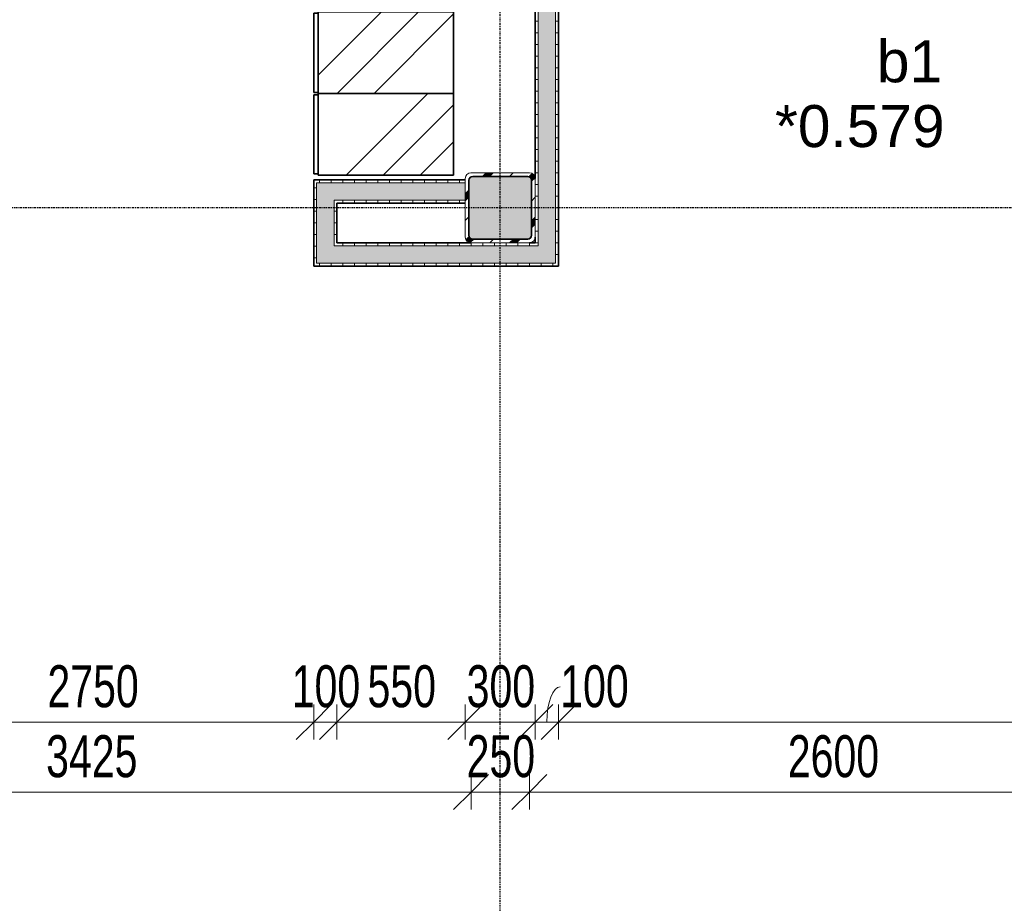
# Model space of a CAD drawing. Header units: millimetres. Extents: x -80560 to 110805, y -11020 to 52719.
# Tile 46 of 152: x 49034 to 53256, y 19618 to 23406. Entities that reach past the tile are written whole.
import ezdxf

# ---------------------------------------------------------------- set-up
doc = ezdxf.new("R2010")
doc.units = ezdxf.units.MM
doc.linetypes.add('CENTER2', pattern=[20, 8, -4, 4, -4])
for name, color, linetype, lineweight in [('A-ANNO-DIMS', 211, 'Continuous', 9), ('A-ANNO-DIMS-100', 211, 'Continuous', 9), ('A-GENM', 13, 'Continuous', 18), ('A-GLAZ-IDEN', 152, 'Continuous', 18), ('A-WALL', 113, 'Continuous', 35), ('A-WALL-PATT', 111, 'Continuous', 35), ('I-WALL', 2, 'Continuous', 18), ('S-COLS', 52, 'Continuous', 18), ('S-GRID', 1, 'Continuous', 9)]:
    doc.layers.add(name, color=color, linetype=linetype, lineweight=lineweight)
doc.styles.add('Arial', font='arial.ttf', dxfattribs={"height": 180})
doc.styles.add('Arial_6', font='arial.ttf', dxfattribs={"width": 0.7, "height": 180})
doc.dimstyles.new('n3o_1_8', dxfattribs={"dimscale": 304.8, "dimtxt": 183.646692, "dimasz": 0.492126, "dimexe": 0.246063, "dimexo": 0.0625, "dimgap": 0.032808, "dimtad": 1, "dimdec": 0, "dimdsep": 46, "dimtxsty": 'Arial_6', "dimblk1": 'OBLIQUE', "dimblk2": 'OBLIQUE', "dimsah": 1, "dimcen": 0.09, "dimdle": 0.246063, "dimazin": 0, "dimtfac": 1, "dimtdec": 4, "dimtix": 1, "dimtmove": 0, "dimatfit": 3, "dimfxl": 0.246063, "dimfxlon": 1, "dimtvp": 1, "dimtolj": 1, "dimtzin": 0, "dimarcsym": 2})
doc.dimstyles.new('n3o_1_8_1', dxfattribs={"dimscale": 304.8, "dimtxt": 183.646692, "dimasz": 0.492126, "dimexe": 0.246063, "dimexo": 0.0625, "dimgap": 0.032808, "dimtad": 1, "dimdec": 0, "dimdsep": 46, "dimtxsty": 'Arial_6', "dimblk1": 'OBLIQUE', "dimblk2": 'OBLIQUE', "dimsah": 1, "dimcen": 0.09, "dimdle": 0.246063, "dimazin": 0, "dimtfac": 1, "dimtdec": 4, "dimtix": 1, "dimtmove": 2, "dimatfit": 3, "dimfxl": 0.246063, "dimfxlon": 1, "dimtvp": 1, "dimtolj": 1, "dimtzin": 0, "dimarcsym": 2})
doc.dimstyles.new('n3o_1_8_2', dxfattribs={"dimscale": 304.8, "dimtxt": 183.646692, "dimasz": 0.492126, "dimexe": 0.246063, "dimexo": 0.0625, "dimgap": 0.032808, "dimtad": 1, "dimdec": 0, "dimdsep": 46, "dimtxsty": 'Arial_6', "dimblk1": 'OBLIQUE', "dimblk2": 'OBLIQUE', "dimsah": 1, "dimcen": 0.09, "dimdle": 0.246063, "dimazin": 0, "dimtfac": 1, "dimtdec": 4, "dimtix": 1, "dimtmove": 1, "dimatfit": 3, "dimfxl": 0.246063, "dimfxlon": 1, "dimtvp": 1, "dimtolj": 1, "dimtzin": 0, "dimarcsym": 2})
pattern_1 = [(90, (50669.82, 22620), (-50, 3e-15), [])]
pattern_2 = [(135, (22740, -25420), (-449.013, -449.013), []), (135, (22740, -25261.25), (-898.026, 6e-14), []), (135, (22740, -25578.75), (-898.026, 6e-14), [])]
pattern_3 = [(270, (50869.82, 22450), (50, 3e-15), [])]
pattern_4 = [(0, (50294.82, 22535), (0, 50), [])]
pattern_5 = [(180, (51344.82, 22950), (2e-13, -50), [])]

# ---------------------------------------------------------------- blocks, each defined once
blk = doc.blocks.new('NLRS_28_SCO_UN_staalkolom koker betongevuld_gen_CGA - kolom F-V220-DO_00 begane grond')
at = {"layer": 'S-COLS', "lineweight": 5}
h = blk.add_hatch(dxfattribs=at)
h.set_pattern_fill('FP_188', color=256, style=0, pattern_type=2)
h.set_pattern_definition([(45, (-26200, -22600), (-99.99975, 99.99975), []), (45, (-26115, -22600), (-99.99975, 99.99975), []), (45, (-26110, -22600), (-99.99975, 99.99975), []), (45, (-26105, -22600), (-99.99975, 99.99975), []), (45, (-26100, -22600), (-99.99975, 99.99975), []), (45, (-26095, -22600), (-99.99975, 99.99975), []), (45, (-26090, -22600), (-99.99975, 99.99975), []), (45, (-26085, -22600), (-99.99975, 99.99975), [])])
h.paths.add_polyline_path([(-126, -150), (126, -150), (138, -146.8), (146.8, -138), (150, -126), (150, 126), (146.8, 138), (138, 146.8), (126, 150), (-126, 150), (-138, 146.8), (-146.8, 138), (-150, 126), (-150, -126), (-146.8, -138), (-138, -146.8)], flags=0)
h.paths.add_polyline_path([(-118, -134), (-129.3, -129.3), (-134, -118), (-134, 118), (-129.3, 129.3), (-118, 134), (118, 134), (129.3, 129.3), (134, 118), (134, -118), (129.3, -129.3), (118, -134)], flags=0)
at = {"layer": 'S-COLS', "lineweight": 9}
blk.add_hatch(color=256, dxfattribs=at).paths.add_polyline_path([(118, -134), (129.3, -129.3), (134, -118), (134, 118), (129.3, 129.3), (118, 134), (-118, 134), (-129.3, 129.3), (-134, 118), (-134, -118), (-129.3, -129.3), (-118, -134)], flags=0)
at = {"layer": 'S-COLS'}
for p, q in [((126, 150), (-126, 150)), ((-118, 134), (118, 134)), ((-150, 126), (-150, -126)), ((-134, -118), (-134, 118)), ((134, 118), (134, -118)), ((150, -126), (150, 126)), ((-126, -150), (126, -150)), ((118, -134), (-118, -134))]:
    blk.add_line(p, q, dxfattribs=at)
at = {"layer": 'S-COLS', "lineweight": 35}
for p, q in [((118, 134), (-118, 134)), ((-134, 118), (-134, -118)), ((134, -118), (134, 118)), ((-118, -134), (118, -134))]:
    blk.add_line(p, q, dxfattribs=at)
at = {"layer": 'S-COLS'}
for centre, radius, start, end in [((-126, 126), 24, 90, 180), ((-118, 118), 16, 90, 180), ((118, 118), 16, 0, 90), ((126, 126), 24, 360, 90), ((-126, -126), 24, 180, 270), ((-118, -118), 16, 180, 270), ((118, -118), 16, 270, 0), ((126, -126), 24, 270, 360)]:
    blk.add_arc(centre, radius, start, end, dxfattribs=at)
at = {"layer": 'S-COLS', "lineweight": 35}
for centre, start, end in [((-118, 118), 90, 180), ((118, 118), 360, 90), ((-118, -118), 180, 270), ((118, -118), 270, 360)]:
    blk.add_arc(centre, 16, start, end, dxfattribs=at)
blk = doc.blocks.new('19112_SW_LeonardoCollege_R2020_rvt-1-DO_00 begane grond')
at = {"color": 50, "lineweight": 9}
blk.add_blockref('NLRS_28_SCO_UN_staalkolom koker betongevuld_gen_CGA - kolom F-V220-DO_00 begane grond', (26200, 22600), dxfattribs=at)
blk = doc.blocks.new('73_EHA_locker - 73_EHA_locker-V109-DO_00 begane grond')
at = {"layer": 'A-GENM'}
h = blk.add_hatch(dxfattribs=at)
h.set_pattern_fill('FP_102', color=256, style=0, pattern_type=2)
h.set_pattern_definition([(135, (23090, -25420), (-449.013, -449.013), []), (135, (23090, -25261.25), (-898.026, 6e-14), []), (135, (23090, -25578.75), (-898.026, 6e-14), [])])
h.paths.add_polyline_path([(0, 580), (-350, 580), (-350, 0), (0, 0)], flags=0)
at = {"layer": 'A-GENM', "lineweight": 35}
for p, q in [((0, 580), (-350, 580)), ((-350, 580), (-350, 0)), ((0, 0), (0, 580)), ((-350, 0), (0, 0)), ((-5, 0), (-345, 0)), ((-345, 0), (-345, -20)), ((-5, -20), (-5, 0)), ((-345, -20), (-5, -20))]:
    blk.add_line(p, q, dxfattribs=at)
blk = doc.blocks.new('73_EHA_locker - 73_EHA_locker-V110-DO_00 begane grond')
at = {"layer": 'A-GENM'}
h = blk.add_hatch(dxfattribs=at)
h.set_pattern_fill('FP_103', color=256, style=0, pattern_type=2)
h.set_pattern_definition(pattern_2)
h.paths.add_polyline_path([(0, 580), (-350, 580), (-350, 0), (0, 0), (0, 377.9)], flags=0)
h = blk.add_hatch(dxfattribs=at)
h.set_pattern_fill('FP_103', color=256, style=0, pattern_type=2)
h.set_pattern_definition(pattern_2)
h.paths.add_polyline_path([(-5, 0), (-345, 0), (-345, -20), (-5, -20)], flags=0)
at = {"layer": 'A-GENM', "lineweight": 35}
for p, q in [((0, 580), (-350, 580)), ((-350, 580), (-350, 0)), ((0, 0), (0, 580)), ((-350, 0), (0, 0)), ((-5, 0), (-345, 0)), ((-345, 0), (-345, -20)), ((-5, -20), (-5, 0)), ((-345, -20), (-5, -20))]:
    blk.add_line(p, q, dxfattribs=at)
blk = doc.blocks.new('DIMBLOCK237-DO_00 begane grond')
at = {"layer": 'A-ANNO-DIMS-100'}
for p, q in [((47544.8, 20394.8), (47619.8, 20469.8)), ((47544.8, 20469.8), (47544.8, 20319.8)), ((47544.8, 20394.8), (47544.8, 20469.8)), ((50294.8, 20394.8), (50369.8, 20469.8)), ((50294.8, 20469.8), (50294.8, 20319.8)), ((50294.8, 20394.8), (50294.8, 20469.8)), ((47544.8, 20394.8), (47469.8, 20319.8)), ((47544.8, 20394.8), (50294.8, 20394.8)), ((50294.8, 20394.8), (50219.8, 20319.8))]:
    blk.add_line(p, q, dxfattribs=at)
at = {"layer": 'A-ANNO-DIMS-100', "color": 0, "insert": (49153.3, 20638.5), "char_height": 180, "width": 461.094, "attachment_point": 1, "line_spacing_factor": 0.941778, "style": 'Arial_6'}
blk.add_mtext('2750', dxfattribs=at)
blk = doc.blocks.new('_Oblique')
at = {"color": 0, "linetype": 'ByBlock', "lineweight": -2}
blk.add_line((-0.5, -0.5), (0.5, 0.5), dxfattribs=at)
blk = doc.blocks.new('DIMBLOCK238-DO_00 begane grond')
at = {"layer": 'A-ANNO-DIMS-100'}
for p, q in [((50294.8, 20394.8), (50369.8, 20469.8)), ((50294.8, 20469.8), (50294.8, 20319.8)), ((50294.8, 20394.8), (50294.8, 20469.8)), ((50394.8, 20394.8), (50469.8, 20469.8)), ((50394.8, 20469.8), (50394.8, 20319.8)), ((50394.8, 20394.8), (50394.8, 20469.8)), ((50294.8, 20394.8), (50219.8, 20319.8)), ((50294.8, 20394.8), (50394.8, 20394.8)), ((50394.8, 20394.8), (50319.8, 20319.8))]:
    blk.add_line(p, q, dxfattribs=at)
at = {"layer": 'A-ANNO-DIMS-100', "color": 0, "insert": (50200.7, 20638.5), "char_height": 180, "width": 345.821, "attachment_point": 1, "line_spacing_factor": 0.941778, "style": 'Arial_6'}
blk.add_mtext('100', dxfattribs=at)
blk = doc.blocks.new('DIMBLOCK239-DO_00 begane grond')
at = {"layer": 'A-ANNO-DIMS-100'}
for p, q in [((50394.8, 20394.8), (50469.8, 20469.8)), ((50394.8, 20469.8), (50394.8, 20319.8)), ((50394.8, 20394.8), (50394.8, 20469.8)), ((50944.8, 20394.8), (51019.8, 20469.8)), ((50944.8, 20469.8), (50944.8, 20319.8)), ((50944.8, 20394.8), (50944.8, 20469.8)), ((50394.8, 20394.8), (50319.8, 20319.8)), ((50394.8, 20394.8), (50944.8, 20394.8)), ((50944.8, 20394.8), (50869.8, 20319.8))]:
    blk.add_line(p, q, dxfattribs=at)
at = {"layer": 'A-ANNO-DIMS-100', "color": 0, "insert": (50525.7, 20638.5), "char_height": 180, "width": 345.821, "attachment_point": 1, "line_spacing_factor": 0.941778, "style": 'Arial_6'}
blk.add_mtext('550', dxfattribs=at)
blk = doc.blocks.new('DIMBLOCK240-DO_00 begane grond')
at = {"layer": 'A-ANNO-DIMS-100'}
for p, q in [((50944.8, 20394.8), (51019.8, 20469.8)), ((50944.8, 20469.8), (50944.8, 20319.8)), ((50944.8, 20394.8), (50944.8, 20469.8)), ((51244.8, 20394.8), (51319.8, 20469.8)), ((51244.8, 20469.8), (51244.8, 20319.8)), ((51244.8, 20394.8), (51244.8, 20469.8)), ((50944.8, 20394.8), (50869.8, 20319.8)), ((50944.8, 20394.8), (51244.8, 20394.8)), ((51244.8, 20394.8), (51169.8, 20319.8))]:
    blk.add_line(p, q, dxfattribs=at)
at = {"layer": 'A-ANNO-DIMS-100', "color": 0, "insert": (50950.7, 20638.5), "char_height": 180, "width": 345.821, "attachment_point": 1, "line_spacing_factor": 0.941778, "style": 'Arial_6'}
blk.add_mtext('300', dxfattribs=at)
blk = doc.blocks.new('DIMBLOCK241-DO_00 begane grond')
at = {"layer": 'A-ANNO-DIMS-100'}
for p, q in [((51244.8, 20394.8), (51319.8, 20469.8)), ((51244.8, 20469.8), (51244.8, 20319.8)), ((51244.8, 20394.8), (51244.8, 20469.8)), ((51344.8, 20394.8), (51419.8, 20469.8)), ((51344.8, 20469.8), (51344.8, 20319.8)), ((51344.8, 20394.8), (51344.8, 20469.8)), ((51244.8, 20394.8), (51169.8, 20319.8)), ((51244.8, 20394.8), (51344.8, 20394.8)), ((51344.8, 20394.8), (51269.8, 20319.8))]:
    blk.add_line(p, q, dxfattribs=at)
blk.add_ellipse((51352.1, 20394.8), major_axis=(0, 151.3), ratio=0.378886, start_param=0, end_param=1.570796, dxfattribs=at)
at = {"layer": 'A-ANNO-DIMS-100', "color": 0, "insert": (51352.1, 20638.5), "char_height": 180, "width": 345.821, "attachment_point": 1, "line_spacing_factor": 0.941778, "style": 'Arial_6'}
blk.add_mtext('100', dxfattribs=at)
blk = doc.blocks.new('DIMBLOCK242-DO_00 begane grond')
at = {"layer": 'A-ANNO-DIMS-100'}
for p, q in [((51344.8, 20394.8), (51419.8, 20469.8)), ((51344.8, 20469.8), (51344.8, 20319.8)), ((51344.8, 20394.8), (51344.8, 20469.8)), ((56344.8, 20394.8), (56419.8, 20469.8)), ((56344.8, 20469.8), (56344.8, 20319.8)), ((56344.8, 20394.8), (56344.8, 20469.8)), ((51344.8, 20394.8), (51269.8, 20319.8)), ((51344.8, 20394.8), (56344.8, 20394.8)), ((56344.8, 20394.8), (56269.8, 20319.8))]:
    blk.add_line(p, q, dxfattribs=at)
at = {"layer": 'A-ANNO-DIMS-100', "color": 0, "insert": (53652.7, 20638.5), "char_height": 180, "width": 461.094, "attachment_point": 1, "line_spacing_factor": 0.941778, "style": 'Arial_6'}
blk.add_mtext('5000', dxfattribs=at)
blk = doc.blocks.new('DIMBLOCK258-DO_00 begane grond')
at = {"layer": 'A-ANNO-DIMS-100'}
for p, q in [((47544.8, 20094.8), (47619.8, 20169.8)), ((47544.8, 20169.8), (47544.8, 20019.8)), ((47544.8, 20094.8), (47544.8, 20169.8)), ((50969.8, 20094.8), (51044.8, 20169.8)), ((50969.8, 20019.8), (50969.8, 20169.8)), ((47544.8, 20094.8), (47469.8, 20019.8)), ((47544.8, 20094.8), (50969.8, 20094.8)), ((50969.8, 20094.8), (50894.8, 20019.8)), ((50969.8, 20094.8), (50969.8, 20019.8))]:
    blk.add_line(p, q, dxfattribs=at)
at = {"layer": 'A-ANNO-DIMS-100', "color": 0, "insert": (49147.6, 20338.5), "char_height": 180, "width": 461.094, "attachment_point": 1, "line_spacing_factor": 0.941778, "style": 'Arial_6'}
blk.add_mtext('3425', dxfattribs=at)
blk = doc.blocks.new('DIMBLOCK259-DO_00 begane grond')
at = {"layer": 'A-ANNO-DIMS-100'}
for p, q in [((50969.8, 20094.8), (51044.8, 20169.8)), ((50969.8, 20019.8), (50969.8, 20169.8)), ((51219.8, 20094.8), (51294.8, 20169.8)), ((51219.8, 20019.8), (51219.8, 20169.8)), ((50969.8, 20094.8), (50894.8, 20019.8)), ((50969.8, 20094.8), (51219.8, 20094.8)), ((50969.8, 20094.8), (50969.8, 20019.8)), ((51219.8, 20094.8), (51144.8, 20019.8)), ((51219.8, 20094.8), (51219.8, 20019.8))]:
    blk.add_line(p, q, dxfattribs=at)
at = {"layer": 'A-ANNO-DIMS-100', "color": 0, "insert": (50950.7, 20338.5), "char_height": 180, "width": 345.821, "attachment_point": 1, "line_spacing_factor": 0.941778, "style": 'Arial_6'}
blk.add_mtext('250', dxfattribs=at)
blk = doc.blocks.new('DIMBLOCK260-DO_00 begane grond')
at = {"layer": 'A-ANNO-DIMS-100'}
for p, q in [((51219.8, 20094.8), (51294.8, 20169.8)), ((51219.8, 20019.8), (51219.8, 20169.8)), ((53819.8, 20094.8), (53894.8, 20169.8)), ((53819.8, 20019.8), (53819.8, 20169.8)), ((51219.8, 20094.8), (51144.8, 20019.8)), ((51219.8, 20094.8), (53819.8, 20094.8)), ((51219.8, 20094.8), (51219.8, 20019.8)), ((53819.8, 20094.8), (53744.8, 20019.8)), ((53819.8, 20094.8), (53819.8, 20019.8))]:
    blk.add_line(p, q, dxfattribs=at)
at = {"layer": 'A-ANNO-DIMS-100', "color": 0, "insert": (52327.7, 20338.5), "char_height": 180, "width": 461.094, "attachment_point": 1, "line_spacing_factor": 0.941778, "style": 'Arial_6'}
blk.add_mtext('2600', dxfattribs=at)

msp = doc.modelspace()

# ---------------------------------------------------------------- hatches: boundary and pattern name
at = {"layer": 'A-WALL-PATT', "lineweight": 18}
h = msp.add_hatch(dxfattribs=at)
h.set_pattern_fill('FP_249', color=256, angle=90, style=0, pattern_type=2)
h.set_pattern_definition(pattern_5)
h.paths.add_polyline_path([(51257.3, 22450), (51257.3, 23450), (51244.8, 23450), (51244.8, 22450)], flags=0)
at = {"layer": 'A-WALL-PATT', "lineweight": 5}
for points in [[(51257.3, 22437.5), (51332.3, 22437.5), (51332.3, 23462.5), (51257.3, 23462.5), (51257.3, 22450)], [(50307.3, 22362.5), (50382.3, 22362.5), (50382.3, 22707.5), (50307.3, 22707.5)], [(50944.8, 22632.5), (50944.8, 22707.5), (50382.3, 22707.5), (50382.3, 22632.5), (50692.7, 22632.5)], [(51332.3, 22362.5), (51332.3, 22437.5), (50382.3, 22437.5), (50382.3, 22362.5), (51280.1, 22362.5)]]:
    msp.add_hatch(color=256, dxfattribs=at).paths.add_polyline_path(points, flags=0)
at = {"layer": 'A-WALL-PATT', "lineweight": 18}
h = msp.add_hatch(dxfattribs=at)
h.set_pattern_fill('FP_249', color=256, angle=90, style=0, pattern_type=2)
h.set_pattern_definition(pattern_5)
h.paths.add_polyline_path([(51332.3, 22362.5), (51344.8, 22362.5), (51344.8, 23450), (51332.3, 23450), (51332.3, 22437.5)], flags=0)
h = msp.add_hatch(dxfattribs=at)
h.set_pattern_fill('FP_117', color=256, angle=90, style=0, pattern_type=2)
h.set_pattern_definition(pattern_4)
h.paths.add_polyline_path([(50294.8, 22350), (50307.3, 22350), (50307.3, 22720), (50294.8, 22720)], flags=0)
h = msp.add_hatch(dxfattribs=at)
h.set_pattern_fill('FP_70', color=256, angle=90, style=0, pattern_type=2)
h.set_pattern_definition(pattern_1)
h.paths.add_polyline_path([(50944.8, 22707.5), (50944.8, 22720), (50307.3, 22720), (50307.3, 22707.5), (50829.3, 22707.5)], flags=0)
h = msp.add_hatch(dxfattribs=at)
h.set_pattern_fill('FP_117', color=256, angle=90, style=0, pattern_type=2)
h.set_pattern_definition(pattern_4)
h.paths.add_polyline_path([(50382.3, 22437.5), (50394.8, 22437.5), (50394.8, 22632.5), (50382.3, 22632.5)], flags=0)
h = msp.add_hatch(dxfattribs=at)
h.set_pattern_fill('FP_70', color=256, angle=90, style=0, pattern_type=2)
h.set_pattern_definition(pattern_1)
h.paths.add_polyline_path([(50394.8, 22620), (50944.8, 22620), (50944.8, 22632.5), (50394.8, 22632.5)], flags=0)
h = msp.add_hatch(dxfattribs=at)
h.set_pattern_fill('FP_104', color=256, angle=-270, style=0, pattern_type=2)
h.set_pattern_definition(pattern_3)
h.paths.add_polyline_path([(51257.3, 22437.5), (51257.3, 22450), (50394.8, 22450), (50394.8, 22437.5), (51232.8, 22437.5)], flags=0)
h = msp.add_hatch(dxfattribs=at)
h.set_pattern_fill('FP_104', color=256, angle=-270, style=0, pattern_type=2)
h.set_pattern_definition(pattern_3)
h.paths.add_polyline_path([(50692.7, 22350), (51344.8, 22350), (51344.8, 22362.5), (50307.3, 22362.5), (50307.3, 22350), (50394.8, 22350)], flags=0)

# ---------------------------------------------------------------- linework, layer by layer
at = {"layer": 'A-WALL', "lineweight": 18}
for p, q in [((51257.3, 22437.5), (51257.3, 23462.5)), ((51332.3, 22362.5), (51332.3, 23462.5)), ((50307.3, 22707.5), (50944.8, 22707.5)), ((50307.3, 22707.5), (50307.3, 22362.5)), ((50382.3, 22632.5), (50944.8, 22632.5)), ((50382.3, 22632.5), (50382.3, 22437.5)), ((50382.3, 22437.5), (51257.3, 22437.5)), ((50307.3, 22362.5), (51332.3, 22362.5))]:
    msp.add_line(p, q, dxfattribs=at)
at = {"layer": 'I-WALL', "lineweight": 35}
for p, q in [((51244.8, 23450), (51244.8, 22726)), ((51344.8, 22350), (51344.8, 23450)), ((50944.8, 22720), (50294.8, 22720)), ((50294.8, 22720), (50294.8, 22350)), ((50394.8, 22620), (50944.8, 22620)), ((50394.8, 22450), (50394.8, 22620)), ((51244.8, 22474), (51244.8, 22450)), ((50968.8, 22450), (50394.8, 22450)), ((51244.8, 22450), (51220.8, 22450)), ((50294.8, 22350), (51344.8, 22350))]:
    msp.add_line(p, q, dxfattribs=at)
at = {"layer": 'S-GRID', "linetype": 'CENTER2', "lineweight": 25}
for p, q in [((51094.8, 4383.3), (51094.8, 52119.1)), ((110204.9, 22600), (29945.3, 22600))]:
    msp.add_line(p, q, dxfattribs=at)

# ---------------------------------------------------------------- block references
at = {"color": 250, "lineweight": 5}
msp.add_blockref('19112_SW_LeonardoCollege_R2020_rvt-1-DO_00 begane grond', (24894.8, 0), dxfattribs=at)
at = {"layer": 'A-GENM', "rotation": 269.9999999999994}
for name, p in [('73_EHA_locker - 73_EHA_locker-V109-DO_00 begane grond', (50314.8, 23090)), ('73_EHA_locker - 73_EHA_locker-V110-DO_00 begane grond', (50314.8, 22740))]:
    msp.add_blockref(name, p, dxfattribs=at)

# ---------------------------------------------------------------- texts
at = {"layer": 'A-GLAZ-IDEN', "lineweight": 9, "char_height": 180, "attachment_point": 1, "style": 'Arial'}
for s, insert, width in [('b1', (52709.6, 23318.1), 336.709), ('*0.579', (52273, 23040.3), 865.822)]:
    msp.add_mtext(s, dxfattribs=dict(at, insert=insert, width=width))

# ---------------------------------------------------------------- dimensions: what is measured, and where the dimension line sits
at = {"layer": 'A-ANNO-DIMS'}
for base, p1, p2, dimstyle, override, picture, middle in [((50294.8, 20394.8), (47544.8, 20469.8), (50294.8, 20469.8), 'n3o_1_8_1', {"dimpost": '<>', "dimfxl": 2750}, 'DIMBLOCK237-DO_00 begane grond', (49383.8, 20518.5)), ((51344.8, 20394.8), (51244.8, 20469.8), (51344.8, 20469.8), 'n3o_1_8_2', {"dimpost": '<>', "dimfxl": 100}, 'DIMBLOCK241-DO_00 begane grond', (51525, 20518.5)), ((50969.8, 20094.8), (47544.8, 20169.8), (50969.8, 20019.8), 'n3o_1_8_1', {"dimpost": '<>', "dimfxl": 3428.283098}, 'DIMBLOCK258-DO_00 begane grond', (49378.2, 20218.5))]:
    dim = msp.add_linear_dim(base=base, p1=p1, p2=p2, dimstyle=dimstyle, override=override, dxfattribs=at)
    dim.commit()
    dim.dimension.update_dxf_attribs({"geometry": picture, "text_midpoint": middle, "dimtype": 160})
for base, p1, p2, override, picture, middle in [((50394.8, 20394.8), (50294.8, 20469.8), (50394.8, 20469.8), {"dimpost": '<>', "dimfxl": 100}, 'DIMBLOCK238-DO_00 begane grond', (50344.8, 20496.7)), ((50944.8, 20394.8), (50394.8, 20469.8), (50944.8, 20469.8), {"dimpost": '<>', "dimfxl": 550}, 'DIMBLOCK239-DO_00 begane grond', (50669.8, 20496.7)), ((51244.8, 20394.8), (50944.8, 20469.8), (51244.8, 20469.8), {"dimpost": '<>', "dimfxl": 300}, 'DIMBLOCK240-DO_00 begane grond', (51094.8, 20496.7)), ((56344.8, 20394.8), (51344.8, 20469.8), (56344.8, 20469.8), {"dimpost": '<>', "dimfxl": 5000}, 'DIMBLOCK242-DO_00 begane grond', (53844.8, 20496.7)), ((51219.8, 20094.8), (50969.8, 20019.8), (51219.8, 20019.8), {"dimpost": '<>', "dimfxl": 250}, 'DIMBLOCK259-DO_00 begane grond', (51094.8, 20196.7)), ((53819.8, 20094.8), (51219.8, 20019.8), (53819.8, 20019.8), {"dimpost": '<>', "dimfxl": 2600}, 'DIMBLOCK260-DO_00 begane grond', (52519.8, 20196.7))]:
    dim = msp.add_linear_dim(base=base, p1=p1, p2=p2, dimstyle='n3o_1_8', override=override, dxfattribs=at)
    dim.commit()
    dim.dimension.update_dxf_attribs({"geometry": picture, "text_midpoint": middle})

doc.saveas('drawing.dxf')
